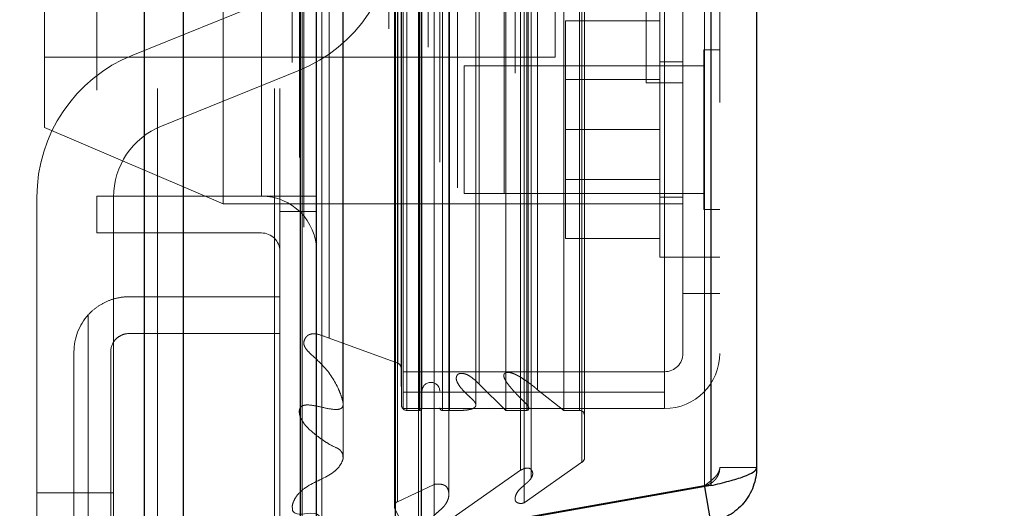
# Model space of a CAD drawing. Header units: inches. Extents: x 0.2 to 10.8, y 0.2 to 8.2.
# Tile 26 of 127: x 1.949 to 2.1096, y 3.0305 to 3.1103. Entities that reach past the tile are written whole.
import ezdxf

# ---------------------------------------------------------------- set-up
doc = ezdxf.new("R2010")
doc.units = ezdxf.units.IN
doc.header["$MEASUREMENT"] = 0
doc.linetypes.add('HIDDEN', pattern=[0.07500000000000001, 0.05, -0.025])
doc.layers.add('DIMENSIONS', color=140, linetype='Continuous')
doc.styles.add('SLDTEXTSTYLE0', font='TXT', dxfattribs={"width": 0.7})
doc.dimstyles.new('SLDDIMSTYLE1', dxfattribs={"dimtxt": 0.0849609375, "dimasz": 0.13, "dimexe": 0, "dimexo": 0.0625, "dimgap": 0.021240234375, "dimtad": 0, "dimtih": 1, "dimtoh": 1, "dimlfac": 12, "dimrnd": 1e-09, "dimzin": 12, "dimdsep": 46, "dimtxsty": 'SLDTEXTSTYLE0', "dimsah": 1, "dimcen": 0.09, "dimadec": 0, "dimazin": 3, "dimtfac": 1, "dimtmove": 0, "dimatfit": 0, "dimfxl": 0, "dimfrac": 2, "dimtolj": 1, "dimtzin": 12, "dimarcsym": 0})
doc.dimstyles.new('SLDDIMSTYLE3', dxfattribs={"dimtxt": 0.18, "dimasz": 0.13, "dimexe": 0, "dimexo": 0.0625, "dimgap": 0, "dimtad": 0, "dimtih": 1, "dimtoh": 1, "dimdec": 0, "dimrnd": 1e-09, "dimzin": 0, "dimdsep": 46, "dimtxsty": 'Standard', "dimsah": 1, "dimcen": 0.09, "dimadec": 0, "dimazin": 0, "dimtfac": 0.13, "dimtdec": 0, "dimtofl": 0, "dimtmove": 0, "dimatfit": 3, "dimfxl": 0, "dimfrac": 2, "dimtolj": 1, "dimtzin": 0, "dimarcsym": 0})

# ---------------------------------------------------------------- blocks, each defined once
blk = doc.blocks.new('_D_11')
at = {"layer": 'DIMENSIONS'}
for p, q in [((2.229417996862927, 3.144886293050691), (2.229417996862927, 3.394886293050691)), ((1.91698230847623, 3.14488629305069), (2.354417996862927, 3.144886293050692)), ((2.021507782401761, 2.993052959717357), (2.354417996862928, 2.993052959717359)), ((2.229417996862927, 2.766405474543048), (2.229417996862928, 2.993052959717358)), ((2.348381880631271, 2.766405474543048), (2.229417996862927, 2.766405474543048)), ((2.501554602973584, 2.766405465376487), (2.473024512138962, 2.766405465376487)), ((2.473024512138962, 2.766405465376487), (2.473024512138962, 2.631374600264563)), ((2.754023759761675, 2.766405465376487), (2.782553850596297, 2.766405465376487)), ((2.782553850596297, 2.766405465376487), (2.782553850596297, 2.631374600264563)), ((2.473024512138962, 2.631374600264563), (2.501554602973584, 2.631374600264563)), ((2.782553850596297, 2.631374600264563), (2.754023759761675, 2.631374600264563))]:
    blk.add_line(p, q, dxfattribs=at)
for points in [[(2.229417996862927, 3.144886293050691), (2.249417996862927, 3.274886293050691), (2.209417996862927, 3.274886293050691)], [(2.229417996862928, 2.993052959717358), (2.209417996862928, 2.863052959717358), (2.249417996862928, 2.863052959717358)]]:
    blk.add_solid(points, dxfattribs=at)
at = {"layer": 'DIMENSIONS', "char_height": 0.08333333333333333, "attachment_point": 1, "style": 'SLDTEXTSTYLE0'}
for s, insert in [('1.82', (2.501554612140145, 2.892847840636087)), ('46.3', (2.501554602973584, 2.738796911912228))]:
    blk.add_mtext(s, dxfattribs=dict(at, insert=insert))
blk = doc.blocks.new('_D_12')
at = {"layer": 'DIMENSIONS'}
for p, q in [((1.845628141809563, 3.073532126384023), (1.845628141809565, 2.684500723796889)), ((1.997461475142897, 2.949052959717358), (1.997461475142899, 2.684500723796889)), ((1.262142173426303, 2.809500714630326), (1.23361208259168, 2.809500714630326)), ((1.23361208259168, 2.809500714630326), (1.23361208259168, 2.674469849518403)), ((1.514611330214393, 2.809500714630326), (1.543141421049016, 2.809500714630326)), ((1.543141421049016, 2.809500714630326), (1.543141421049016, 2.674469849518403)), ((1.845628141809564, 2.809500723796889), (1.629737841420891, 2.809500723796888)), ((1.997461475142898, 2.809500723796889), (2.247461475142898, 2.80950072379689)), ((1.23361208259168, 2.674469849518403), (1.262142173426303, 2.674469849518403)), ((1.543141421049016, 2.674469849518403), (1.514611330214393, 2.674469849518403))]:
    blk.add_line(p, q, dxfattribs=at)
for points in [[(1.845628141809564, 2.809500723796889), (1.715628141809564, 2.829500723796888), (1.715628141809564, 2.789500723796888)], [(1.997461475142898, 2.809500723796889), (2.127461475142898, 2.78950072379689), (2.127461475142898, 2.82950072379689)]]:
    blk.add_solid(points, dxfattribs=at)
at = {"layer": 'DIMENSIONS', "char_height": 0.08333333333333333, "attachment_point": 1, "style": 'SLDTEXTSTYLE0'}
for s, insert in [('1.82', (1.262142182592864, 2.935943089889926)), ('46.3', (1.262142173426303, 2.781892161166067))]:
    blk.add_mtext(s, dxfattribs=dict(at, insert=insert))

msp = doc.modelspace()

# ---------------------------------------------------------------- linework, layer by layer
at = {"color": 7, "linetype": 'Continuous', "lineweight": 25}
for p, q in [((1.969385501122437, 2.999052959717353), (1.969385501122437, 5.444882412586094)), ((1.975749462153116, 2.999052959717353), (1.975749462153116, 5.443702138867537)), ((1.994825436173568, 2.999052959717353), (1.994825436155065, 5.434728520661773)), ((1.997461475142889, 2.999052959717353), (1.997461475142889, 5.43446962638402)), ((2.010264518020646, 5.408765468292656), (2.010264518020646, 3.02515738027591)), ((2.061785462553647, 5.399680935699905), (2.061785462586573, 3.034241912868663)), ((2.069222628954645, 5.396735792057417), (2.069222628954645, 3.037187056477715)), ((2.061785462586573, 3.034241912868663), (2.010264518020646, 3.02515738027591)), ((2.061785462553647, 3.02832378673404), (2.060773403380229, 3.034063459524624))]:
    msp.add_line(p, q, dxfattribs=at)
at = {"color": 7, "linetype": 'HIDDEN', "lineweight": 18}
for p, q in [((1.969385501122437, 5.444882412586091), (1.969385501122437, 2.999052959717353)), ((1.969385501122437, 5.444882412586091), (1.969385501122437, 2.999052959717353)), ((1.969385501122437, 2.999052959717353), (1.969385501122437, 5.444882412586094)), ((1.971506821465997, 2.999052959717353), (1.971506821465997, 5.443702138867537)), ((1.971506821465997, 2.999052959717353), (1.971506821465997, 5.443702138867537)), ((1.975749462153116, 2.999052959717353), (1.975749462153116, 5.443702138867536)), ((1.990582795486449, 2.999052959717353), (1.990582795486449, 5.434728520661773)), ((1.990582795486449, 2.999052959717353), (1.990582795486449, 5.434728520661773)), ((1.991461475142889, 2.999052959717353), (1.991461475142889, 5.43446962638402)), ((1.994825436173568, 2.999052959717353), (1.994825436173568, 5.434728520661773)), ((1.995079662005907, 3.012687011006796), (1.995079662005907, 5.42123583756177)), ((2.014490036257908, 3.021823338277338), (2.014490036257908, 5.412099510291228)), ((2.014490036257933, 3.021823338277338), (2.014490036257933, 5.412099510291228)), ((2.009222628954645, 5.408765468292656), (2.009222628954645, 3.02515738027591)), ((2.014064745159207, 3.025827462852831), (2.014064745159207, 5.408095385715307)), ((2.014574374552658, 3.025917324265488), (2.014574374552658, 5.408005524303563)), ((1.998334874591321, 3.027645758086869), (1.998334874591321, 5.406282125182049)), ((2.016627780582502, 3.026891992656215), (2.016627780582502, 5.40703085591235)), ((2.015635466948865, 5.405785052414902), (2.015635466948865, 3.028146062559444)), ((2.010162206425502, 5.403071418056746), (2.010162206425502, 3.030851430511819)), ((2.01018902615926, 3.030641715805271), (2.01018902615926, 5.403281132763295)), ((2.01064054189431, 3.03160536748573), (2.01064054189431, 5.402317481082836)), ((2.010640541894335, 3.03160536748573), (2.010640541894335, 5.402317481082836)), ((2.029870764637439, 5.401543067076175), (2.029870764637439, 3.032383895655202)), ((2.03130234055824, 3.031455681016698), (2.03130234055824, 5.402467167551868)), ((2.019025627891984, 3.032800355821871), (2.019025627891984, 5.401128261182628)), ((2.060743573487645, 5.399680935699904), (2.060743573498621, 3.034241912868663)), ((2.060743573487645, 3.034241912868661), (2.060743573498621, 5.399680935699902)), ((2.061785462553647, 3.034241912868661), (2.061785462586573, 5.399680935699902)), ((2.01665879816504, 3.034439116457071), (2.01665879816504, 5.399483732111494)), ((2.032482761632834, 3.035488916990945), (2.032482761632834, 5.398437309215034)), ((2.030718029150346, 3.036758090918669), (2.030718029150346, 5.397164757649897)), ((2.063222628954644, 5.396735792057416), (2.063222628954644, 3.037187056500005)), ((2.001771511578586, 3.038918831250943), (2.001771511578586, 5.39500430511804)), ((2.040734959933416, 3.038060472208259), (2.040734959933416, 5.395862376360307)), ((2.041167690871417, 3.038791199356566), (2.041167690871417, 5.395131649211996)), ((2.01215452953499, 3.046508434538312), (2.01215452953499, 5.387414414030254)), ((2.012154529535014, 3.046508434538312), (2.012154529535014, 5.387414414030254)), ((2.014228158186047, 5.387414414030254), (2.014228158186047, 3.046508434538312)), ((2.014228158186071, 3.046508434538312), (2.014228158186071, 5.387414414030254)), ((2.014644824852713, 3.046925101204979), (2.014644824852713, 5.386997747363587)), ((2.01756149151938, 5.386997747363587), (2.01756149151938, 3.046925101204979)), ((2.017978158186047, 3.046508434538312), (2.017978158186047, 5.387414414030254)), ((2.017978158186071, 5.387414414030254), (2.017978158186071, 3.046508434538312)), ((2.019151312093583, 3.046508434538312), (2.019151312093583, 5.387414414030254)), ((2.028321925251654, 3.046508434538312), (2.028321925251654, 5.387414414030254)), ((2.031766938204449, 3.046508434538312), (2.031766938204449, 5.387414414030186)), ((2.037801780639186, 3.046508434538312), (2.037801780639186, 5.387414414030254)), ((2.040334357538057, 3.046508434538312), (2.040334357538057, 5.387414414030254)), ((2.040334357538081, 3.046508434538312), (2.040334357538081, 5.387414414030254)), ((2.01131149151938, 3.047341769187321), (2.01131149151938, 5.386581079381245)), ((2.011311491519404, 3.047341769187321), (2.011311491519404, 5.386581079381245)), ((2.02344987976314, 3.047425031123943), (2.02344987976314, 5.386539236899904)), ((2.031979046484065, 3.047172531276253), (2.031979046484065, 5.38675325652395)), ((2.011555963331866, 3.049503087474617), (2.011555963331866, 5.384419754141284)), ((2.033493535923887, 3.049874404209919), (2.033493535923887, 5.384048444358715)), ((2.02044222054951, 5.382848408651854), (2.02044222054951, 3.051060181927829)), ((2.023997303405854, 3.050803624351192), (2.023997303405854, 5.383119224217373)), ((2.023997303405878, 3.050803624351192), (2.023997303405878, 5.383119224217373)), ((2.028053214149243, 5.382019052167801), (2.028053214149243, 3.051905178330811)), ((2.011241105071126, 3.053421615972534), (2.011241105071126, 5.380501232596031)), ((2.011241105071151, 3.053421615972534), (2.011241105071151, 5.380501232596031)), ((2.010693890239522, 3.054194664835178), (2.010693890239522, 5.379728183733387)), ((2.010693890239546, 3.054194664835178), (2.010693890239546, 5.379728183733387)), ((1.995368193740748, 5.376411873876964), (1.995368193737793, 3.057520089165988)), ((1.999501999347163, 3.058285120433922), (1.999501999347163, 5.375637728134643)), ((1.988461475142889, 3.081469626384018), (1.988461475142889, 5.352386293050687)), ((1.988461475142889, 3.081469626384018), (1.988461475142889, 5.352386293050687)), ((1.988461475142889, 3.08146962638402), (1.988461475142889, 5.352386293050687)), ((1.988461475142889, 3.08146962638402), (1.988461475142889, 5.352386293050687)), ((1.961628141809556, 3.398761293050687), (1.961628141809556, 3.08146962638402)), ((1.982222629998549, 3.080197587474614), (1.982222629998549, 3.221864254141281)), ((1.953055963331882, 3.092697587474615), (1.953055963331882, 3.209364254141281)), ((2.036389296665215, 3.104155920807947), (2.036389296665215, 3.197905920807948)), ((2.051222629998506, 3.099964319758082), (2.051222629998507, 3.156380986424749)), ((2.054222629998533, 3.049503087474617), (2.054222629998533, 3.119503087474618)), ((2.057222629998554, 3.06557258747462), (2.057222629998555, 3.119503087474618)), ((1.96746117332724, 3.104488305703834), (1.989854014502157, 3.113544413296)), ((2.053472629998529, 3.113155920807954), (2.053472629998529, 3.092322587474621)), ((2.053472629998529, 3.110072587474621), (2.038055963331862, 3.110072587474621)), ((2.038055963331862, 3.110072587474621), (2.038055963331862, 3.092322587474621)), ((2.060618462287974, 3.105343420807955), (2.060618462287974, 3.092322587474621)), ((2.063222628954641, 3.105343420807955), (2.060618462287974, 3.105343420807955)), ((1.953055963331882, 3.104155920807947), (2.036389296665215, 3.104155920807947)), ((2.057222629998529, 3.103364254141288), (2.053472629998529, 3.103364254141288)), ((1.994540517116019, 3.101956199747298), (1.972147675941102, 3.092900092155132)), ((2.021555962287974, 3.102739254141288), (2.021555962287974, 3.092322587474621)), ((2.060618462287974, 3.102739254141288), (2.021555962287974, 3.102739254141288)), ((2.053472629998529, 3.100485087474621), (2.038055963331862, 3.100485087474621)), ((2.051222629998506, 3.099964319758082), (2.057222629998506, 3.099964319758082)), ((1.953055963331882, 3.092697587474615), (1.982222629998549, 3.080197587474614)), ((2.021555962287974, 3.092322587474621), (2.021555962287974, 3.081905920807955)), ((2.053472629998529, 3.092322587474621), (2.038055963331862, 3.092322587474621)), ((2.038055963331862, 3.092322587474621), (2.038055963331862, 3.07457258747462)), ((2.053472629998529, 3.092322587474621), (2.053472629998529, 3.071489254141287)), ((2.060618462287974, 3.092322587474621), (2.060618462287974, 3.079301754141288)), ((2.038055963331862, 3.084160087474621), (2.053472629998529, 3.084160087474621)), ((1.951834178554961, 3.033049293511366), (1.951834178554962, 3.081311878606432)), ((1.961628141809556, 3.07546962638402), (1.961628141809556, 3.08146962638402)), ((1.961628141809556, 3.08146962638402), (1.988461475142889, 3.08146962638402)), ((1.964334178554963, 3.081311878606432), (1.964334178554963, 3.033049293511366)), ((1.988461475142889, 3.08146962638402), (1.991461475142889, 3.08146962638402)), ((1.991461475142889, 3.08146962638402), (1.997461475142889, 3.08146962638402)), ((2.021555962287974, 3.081905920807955), (2.060618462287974, 3.081905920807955)), ((2.053472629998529, 3.081280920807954), (2.057222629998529, 3.081280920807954)), ((1.982222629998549, 3.080197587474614), (2.057222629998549, 3.080197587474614)), ((1.991461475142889, 3.07896962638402), (1.997461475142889, 3.07896962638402)), ((2.060618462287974, 3.079301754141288), (2.063222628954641, 3.079301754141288)), ((1.988461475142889, 3.07546962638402), (1.961628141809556, 3.07546962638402)), ((2.053472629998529, 3.07457258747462), (2.038055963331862, 3.07457258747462)), ((2.053472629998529, 3.071489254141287), (2.057222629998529, 3.071489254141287)), ((2.057222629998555, 3.071489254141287), (2.063222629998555, 3.071489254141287)), ((1.966878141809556, 3.065052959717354), (1.991461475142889, 3.065052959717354)), ((2.057222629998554, 3.06557258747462), (2.063222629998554, 3.06557258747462)), ((2.057222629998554, 3.055822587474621), (2.057222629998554, 3.06557258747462)), ((1.960211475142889, 3.000803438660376), (1.960211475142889, 3.062099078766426)), ((1.960211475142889, 3.062099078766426), (1.960211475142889, 3.000803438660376)), ((1.991461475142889, 3.059052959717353), (1.966878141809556, 3.059052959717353)), ((1.999501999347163, 3.058285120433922), (2.010693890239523, 3.05419466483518)), ((1.995368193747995, 3.05751499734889), (1.995368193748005, 3.05750639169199)), ((1.957878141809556, 3.056052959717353), (1.957878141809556, 3.008052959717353)), ((1.963878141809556, 3.056052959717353), (1.963878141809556, 3.008052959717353)), ((2.011241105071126, 3.053421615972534), (2.01131149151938, 3.047341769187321)), ((2.011555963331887, 3.05282258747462), (2.054222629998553, 3.05282258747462)), ((2.020442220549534, 3.051060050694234), (2.020442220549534, 3.05104968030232)), ((2.023997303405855, 3.050803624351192), (2.028321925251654, 3.046508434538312)), ((2.011555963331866, 3.049503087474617), (2.054222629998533, 3.049503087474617)), ((2.011555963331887, 3.049503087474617), (2.011555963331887, 3.046822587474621)), ((2.033493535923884, 3.049874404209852), (2.037801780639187, 3.046508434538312)), ((2.054222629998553, 3.049503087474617), (2.054222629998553, 3.046822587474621)), ((2.011555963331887, 3.046822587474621), (2.054222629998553, 3.046822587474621)), ((2.023449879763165, 3.04740822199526), (2.023449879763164, 3.047424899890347)), ((2.031979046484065, 3.046508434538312), (2.031979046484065, 3.047172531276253)), ((2.01215452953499, 3.046508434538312), (2.014228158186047, 3.046508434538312)), ((2.017978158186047, 3.046508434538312), (2.019151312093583, 3.046508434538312)), ((2.028321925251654, 3.046508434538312), (2.031766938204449, 3.046508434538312)), ((2.037801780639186, 3.046508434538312), (2.040334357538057, 3.046508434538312)), ((2.001771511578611, 3.038918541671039), (2.001771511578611, 3.038918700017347)), ((2.040734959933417, 3.038060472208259), (2.031302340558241, 3.031455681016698)), ((2.063222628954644, 3.037187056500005), (2.069222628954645, 3.037187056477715)), ((2.030718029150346, 3.036758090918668), (2.016627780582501, 3.026891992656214)), ((2.060743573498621, 3.034241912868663), (2.009222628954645, 3.02515738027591)), ((2.009222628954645, 3.025148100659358), (2.060743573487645, 3.034232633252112)), ((2.01665879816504, 3.034439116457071), (2.01064054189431, 3.03160536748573)), ((2.032482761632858, 3.035484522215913), (2.032482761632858, 3.03548878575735)), ((2.061785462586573, 3.034241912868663), (2.060743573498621, 3.034241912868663)), ((2.060773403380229, 3.034063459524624), (2.060743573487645, 3.034232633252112)), ((1.951834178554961, 3.022632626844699), (1.951834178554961, 3.033049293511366)), ((1.964334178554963, 3.033049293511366), (1.951834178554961, 3.033049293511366)), ((1.964334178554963, 3.033049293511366), (1.951834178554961, 3.033049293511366)), ((1.964334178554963, 3.033049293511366), (1.964334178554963, 3.022632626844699)), ((2.029870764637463, 3.032383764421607), (2.029870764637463, 3.032379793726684)), ((2.01018902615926, 3.030641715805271), (2.014490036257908, 3.021823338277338))]:
    msp.add_line(p, q, dxfattribs=at)
at = {"color": 7, "linetype": 'HIDDEN', "lineweight": 18, "flags": 128}
for points in [[(1.991572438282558, 5.421292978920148), (1.991572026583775, 4.226481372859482), (1.991572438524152, 3.012141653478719)], [(1.993472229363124, 5.403252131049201), (1.99347211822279, 4.265672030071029), (1.993472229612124, 3.030672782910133)], [(1.994643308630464, 5.387795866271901), (1.994642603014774, 4.191929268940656), (1.994643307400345, 3.046144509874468)], [(1.994643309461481, 5.387794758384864), (1.994642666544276, 4.265679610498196), (1.994643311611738, 3.04612764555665)], [(2.001759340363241, 3.04783180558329), (2.001759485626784, 4.207423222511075), (2.001759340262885, 5.386089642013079)], [(1.995079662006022, 3.012687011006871), (1.993319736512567, 3.012014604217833), (1.9926766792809, 3.011830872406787), (1.99215482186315, 3.011756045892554), (1.991930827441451, 3.011763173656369), (1.991827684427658, 3.011783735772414), (1.991736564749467, 3.011819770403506), (1.9916618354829, 3.011873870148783), (1.991603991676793, 3.011944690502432), (1.991562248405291, 3.012029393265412), (1.991535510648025, 3.012124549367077), (1.991530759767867, 3.012438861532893), (1.99160455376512, 3.012743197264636), (1.991672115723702, 3.012948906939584), (1.991689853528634, 3.01300084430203), (1.991694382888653, 3.013013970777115), (1.991695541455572, 3.013017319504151), (1.991695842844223, 3.013018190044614), (1.991695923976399, 3.013018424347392), (1.991695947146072, 3.013018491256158), (1.991695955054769, 3.013018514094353), (1.99169595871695, 3.01301852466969), (1.991730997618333, 3.013118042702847), (1.991751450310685, 3.013174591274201), (1.99176211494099, 3.013203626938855), (1.991767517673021, 3.013218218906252), (1.991770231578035, 3.013225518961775), (1.991771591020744, 3.013229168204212), (1.99177184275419, 3.013229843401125), (1.991772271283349, 3.01323099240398), (1.991772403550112, 3.013231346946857), (1.991772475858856, 3.01323154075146), (1.991772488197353, 3.013231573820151), (1.991772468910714, 3.013231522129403), (1.991772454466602, 3.013231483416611), (1.991772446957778, 3.013231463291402), (1.991772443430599, 3.013231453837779), (1.991772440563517, 3.013231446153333), (1.991772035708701, 3.013230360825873), (1.991771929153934, 3.013230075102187), (1.991771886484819, 3.013229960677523), (1.991771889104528, 3.013229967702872), (1.991771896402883, 3.013229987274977), (1.991771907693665, 3.013230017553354), (1.991771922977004, 3.013230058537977), (1.99177194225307, 3.013230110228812), (1.99177196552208, 3.013230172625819), (1.991771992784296, 3.013230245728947), (1.991772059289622, 3.013230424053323), (1.991772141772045, 3.013230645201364), (1.991772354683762, 3.013231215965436), (1.991772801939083, 3.013232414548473), (1.991773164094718, 3.01323338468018), (1.991773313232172, 3.013233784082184), (1.991773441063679, 3.013234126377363), (1.99177354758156, 3.013234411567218), (1.991773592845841, 3.013234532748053), (1.991777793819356, 3.013245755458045), (1.99178112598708, 3.013254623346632), (1.991787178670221, 3.013270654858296), (1.991797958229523, 3.01329896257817), (1.991817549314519, 3.013349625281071), (1.991854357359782, 3.013442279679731), (1.99192749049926, 3.013617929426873), (1.992081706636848, 3.013960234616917), (1.992354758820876, 3.014505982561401), (1.992891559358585, 3.01545215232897), (1.993423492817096, 3.016268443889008), (1.994047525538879, 3.017070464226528), (1.995045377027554, 3.018127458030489), (1.99608661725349, 3.019258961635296), (1.996943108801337, 3.020512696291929), (1.997474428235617, 3.021844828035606), (1.9979545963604, 3.024438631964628), (1.998310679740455, 3.027010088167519), (1.998334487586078, 3.027625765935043), (1.998310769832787, 3.028120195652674), (1.998256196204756, 3.028499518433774), (1.998053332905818, 3.029097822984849), (1.997744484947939, 3.029445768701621), (1.997505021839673, 3.029586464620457), (1.997197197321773, 3.0296913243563), (1.996430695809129, 3.029726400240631), (1.99497185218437, 3.029605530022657), (1.994622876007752, 3.029598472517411), (1.994273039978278, 3.0296369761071), (1.993941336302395, 3.029748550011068), (1.993782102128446, 3.029843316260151), (1.993721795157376, 3.029891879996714), (1.993697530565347, 3.02991452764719), (1.993687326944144, 3.029924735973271), (1.993679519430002, 3.029932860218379), (1.993677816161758, 3.029934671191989), (1.993664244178, 3.029949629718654), (1.993629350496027, 3.029993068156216), (1.993535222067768, 3.030173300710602), (1.993507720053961, 3.030672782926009)]]:
    msp.add_lwpolyline(points, dxfattribs=at)
at = {"color": 7, "linetype": 'HIDDEN', "lineweight": 18}
for centre, radius, start, end in [((1.985167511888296, 3.125132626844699), 0.02500000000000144, 292.0193813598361, 0), ((1.976834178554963, 3.081311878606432), 0.02500000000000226, 112.0193813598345, 180), ((1.976834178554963, 3.081311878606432), 0.01250000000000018, 112.0193813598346, 180), ((1.988461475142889, 3.072469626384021), 0.009000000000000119, 0, 90), ((1.988461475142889, 3.072469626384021), 0.003000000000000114, 0, 90), ((1.966878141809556, 3.056052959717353), 0.009000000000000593, 137.7945535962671, 180), ((2.054222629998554, 3.055822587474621), 0.008999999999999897, 270.0000000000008, 0), ((2.054222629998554, 3.055822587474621), 0.003000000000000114, 270.0000000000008, 0), ((2.010407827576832, 3.053411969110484), 0.0008333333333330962, 0.6632841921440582, 69.92345722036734), ((2.016103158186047, 3.049633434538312), 0.001458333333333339, 0, 180), ((2.01215452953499, 3.047351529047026), 0.0008430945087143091, 180.6632841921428, 270.0000000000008), ((2.014228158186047, 3.046925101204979), 0.0004166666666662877, 270.0000000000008, 0), ((2.017978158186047, 3.046925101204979), 0.0004166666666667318, 180, 270.0000000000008), ((2.040334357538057, 3.045675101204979), 0.0008333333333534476, 0, 90), ((2.040334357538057, 3.038791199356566), 0.000833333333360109, 298.7326247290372, 0), ((2.010995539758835, 3.030851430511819), 0.0008333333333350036, 115.213814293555, 194.5756249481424)]:
    msp.add_arc(centre, radius, start, end, dxfattribs=at)
for points, knots in [([(1.960211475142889, 3.062099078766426), (1.960637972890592, 3.062569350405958), (1.961106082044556, 3.062986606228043), (1.962121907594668, 3.063719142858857), (1.962676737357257, 3.064036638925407), (1.963821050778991, 3.064540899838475), (1.964412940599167, 3.064731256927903), (1.965635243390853, 3.064988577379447), (1.966257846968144, 3.065052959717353), (1.966878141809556, 3.065052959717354)], [0, 0, 0, 0, 0.25, 0.25, 0.5, 0.5, 0.75, 0.75, 1, 1, 1, 1]), ([(1.966878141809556, 3.059052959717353), (1.966488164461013, 3.059052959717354), (1.966103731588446, 3.058977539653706), (1.965379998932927, 3.05868135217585), (1.965046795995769, 3.058461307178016), (1.96421010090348, 3.057633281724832), (1.963878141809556, 3.056851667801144), (1.963878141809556, 3.056052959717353)], [0, 0, 0, 0, 0.2500000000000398, 0.2500000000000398, 0.5000000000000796, 0.5000000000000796, 1, 1, 1, 1]), ([(2.00175230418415, 3.038918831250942), (2.001757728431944, 3.038977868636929), (2.001781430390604, 3.039235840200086), (2.001632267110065, 3.039609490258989), (2.001123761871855, 3.040276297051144), (1.999894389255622, 3.040726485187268), (1.998391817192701, 3.041723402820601), (1.996680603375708, 3.042950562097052), (1.995334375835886, 3.044340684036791), (1.994749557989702, 3.045473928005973), (1.994618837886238, 3.046168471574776), (1.994641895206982, 3.046621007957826), (1.994787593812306, 3.046958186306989), (1.994957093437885, 3.047157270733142), (1.995249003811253, 3.047310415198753), (1.995766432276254, 3.047427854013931), (1.996764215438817, 3.047369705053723), (1.998286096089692, 3.047057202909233), (1.999727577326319, 3.046692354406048), (2.000794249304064, 3.046648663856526), (2.001211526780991, 3.046721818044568), (2.001455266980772, 3.046818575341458), (2.0016088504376, 3.046955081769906), (2.001719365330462, 3.047117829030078), (2.001808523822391, 3.047414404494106), (2.001777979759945, 3.047776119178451), (2.001641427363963, 3.04839968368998), (2.001389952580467, 3.049119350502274), (2.000593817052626, 3.051072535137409), (1.999139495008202, 3.053351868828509), (1.996950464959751, 3.055289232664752), (1.995916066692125, 3.056282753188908), (1.995523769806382, 3.056851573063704), (1.995343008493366, 3.057329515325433), (1.995391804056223, 3.057860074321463), (1.995603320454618, 3.058318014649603), (1.995899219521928, 3.058678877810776), (1.996222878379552, 3.058865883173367), (1.996547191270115, 3.058983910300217), (1.997037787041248, 3.059048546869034), (1.99810637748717, 3.058873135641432), (1.998900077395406, 3.058538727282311), (1.999501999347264, 3.05828512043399)], [0, 0, 0, 0, 0.005719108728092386, 0.02499039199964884, 0.03716086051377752, 0.0779640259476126, 0.1160932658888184, 0.1791617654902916, 0.2458504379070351, 0.2783222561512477, 0.295485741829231, 0.3127238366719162, 0.3216772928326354, 0.3295770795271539, 0.3369081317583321, 0.3457269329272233, 0.3662793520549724, 0.4043448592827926, 0.455798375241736, 0.4703695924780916, 0.4770083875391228, 0.4851006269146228, 0.4892860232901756, 0.493719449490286, 0.5024463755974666, 0.5178962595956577, 0.5294590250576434, 0.5639497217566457, 0.5898151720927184, 0.7271890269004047, 0.8019867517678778, 0.8328465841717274, 0.8466647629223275, 0.8632487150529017, 0.8799619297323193, 0.8971141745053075, 0.9120901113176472, 0.9189447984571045, 0.9254466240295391, 0.9370806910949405, 0.9522835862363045, 1, 1, 1, 1]), ([(2.019151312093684, 3.046508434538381), (2.019450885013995, 3.046500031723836), (2.020014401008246, 3.046484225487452), (2.020807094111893, 3.04649337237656), (2.021494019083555, 3.046525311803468), (2.022077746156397, 3.046586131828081), (2.022568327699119, 3.046678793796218), (2.022978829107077, 3.04681054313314), (2.023298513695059, 3.047011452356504), (2.023480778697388, 3.047314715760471), (2.023429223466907, 3.047568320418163), (2.023302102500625, 3.047793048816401), (2.023127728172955, 3.048035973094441), (2.022841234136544, 3.048344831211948), (2.022377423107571, 3.048774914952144), (2.021810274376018, 3.049291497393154), (2.021245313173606, 3.049881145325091), (2.020789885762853, 3.050441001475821), (2.020465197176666, 3.050973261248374), (2.020241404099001, 3.051467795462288), (2.020226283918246, 3.051891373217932), (2.020339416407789, 3.052209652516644), (2.020517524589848, 3.052425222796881), (2.020778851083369, 3.052539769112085), (2.021080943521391, 3.05256494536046), (2.021429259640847, 3.052531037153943), (2.021828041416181, 3.052428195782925), (2.022286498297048, 3.052210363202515), (2.022788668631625, 3.051857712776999), (2.023389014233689, 3.05139241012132), (2.023781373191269, 3.051012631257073), (2.023997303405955, 3.050803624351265)], [0, 0, 0, 0, 0.0516001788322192, 0.09706326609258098, 0.1364041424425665, 0.1700382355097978, 0.1985190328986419, 0.2234229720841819, 0.2470195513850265, 0.2713163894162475, 0.2966105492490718, 0.310288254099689, 0.3318030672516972, 0.3615707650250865, 0.3999268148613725, 0.4632548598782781, 0.521107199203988, 0.5733358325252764, 0.6200679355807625, 0.6617528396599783, 0.6994333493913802, 0.721375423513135, 0.7400102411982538, 0.7567370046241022, 0.7731511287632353, 0.7917149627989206, 0.8167908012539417, 0.8462062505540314, 0.8858170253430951, 0.9371607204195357, 1, 1, 1, 1]), ([(2.03176693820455, 3.046508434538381), (2.03178707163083, 3.046517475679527), (2.031840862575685, 3.046541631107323), (2.031926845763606, 3.046595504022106), (2.032025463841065, 3.046684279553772), (2.032100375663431, 3.046822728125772), (2.032075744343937, 3.047008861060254), (2.031975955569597, 3.047192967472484), (2.031753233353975, 3.047492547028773), (2.031364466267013, 3.047844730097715), (2.030892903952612, 3.048329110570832), (2.03040949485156, 3.048817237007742), (2.029937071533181, 3.049310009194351), (2.029464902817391, 3.049828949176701), (2.028996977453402, 3.050375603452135), (2.028546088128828, 3.050952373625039), (2.028225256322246, 3.051457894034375), (2.028044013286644, 3.051881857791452), (2.02795888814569, 3.052214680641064), (2.028061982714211, 3.052475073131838), (2.028238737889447, 3.052617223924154), (2.028409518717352, 3.052680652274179), (2.028621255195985, 3.052705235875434), (2.028862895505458, 3.052698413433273), (2.029122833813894, 3.052658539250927), (2.029452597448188, 3.052566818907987), (2.029863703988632, 3.052395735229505), (2.030373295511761, 3.052138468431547), (2.030944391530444, 3.051799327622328), (2.031501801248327, 3.051428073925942), (2.032013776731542, 3.05105924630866), (2.032454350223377, 3.050736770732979), (2.032848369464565, 3.050435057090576), (2.033194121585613, 3.050152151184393), (2.033397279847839, 3.049963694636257), (2.033493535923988, 3.049874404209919)], [0, 0, 0, 0, 0.004393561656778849, 0.01173838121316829, 0.02163481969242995, 0.0335056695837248, 0.04779306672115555, 0.06568677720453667, 0.08271741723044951, 0.1309393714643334, 0.1816873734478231, 0.2321676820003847, 0.2822821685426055, 0.3319640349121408, 0.3859283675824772, 0.4419291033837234, 0.499465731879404, 0.5270850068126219, 0.5544187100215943, 0.5825390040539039, 0.5921652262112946, 0.6028740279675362, 0.615620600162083, 0.6301815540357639, 0.6459191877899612, 0.6630307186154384, 0.6933290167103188, 0.7305967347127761, 0.7749517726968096, 0.8266059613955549, 0.867498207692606, 0.9053336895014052, 0.9400534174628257, 0.9715974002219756, 0.9999999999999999, 0.9999999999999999, 0.9999999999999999, 0.9999999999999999]), ([(2.001757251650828, 3.038918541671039), (2.001763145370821, 3.038890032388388), (2.001810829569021, 3.038659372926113), (2.001612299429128, 3.038080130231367), (2.001140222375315, 3.037270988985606), (1.999413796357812, 3.035606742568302), (1.996291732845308, 3.034655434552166), (1.994288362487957, 3.032788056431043), (1.993704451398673, 3.031709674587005), (1.99347741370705, 3.031056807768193), (1.993494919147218, 3.030766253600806), (1.993499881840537, 3.030683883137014)], [0, 0, 0, 0, 0.008151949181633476, 0.06595480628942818, 0.1646613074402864, 0.2580066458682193, 0.6484365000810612, 0.812074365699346, 0.918033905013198, 0.9767630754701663, 1, 1, 1, 1]), ([(2.060743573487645, 3.034232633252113), (2.060841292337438, 3.034252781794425), (2.061036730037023, 3.034293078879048), (2.061320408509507, 3.034390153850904), (2.061593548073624, 3.034512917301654), (2.061852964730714, 3.034662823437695), (2.062096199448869, 3.034837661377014), (2.062320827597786, 3.035035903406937), (2.062575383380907, 3.035310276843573), (2.062834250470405, 3.035679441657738), (2.063054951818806, 3.036155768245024), (2.063196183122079, 3.03666346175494), (2.063213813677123, 3.037012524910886), (2.063222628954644, 3.03718705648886)], [0, 0, 0, 0, 0.07144899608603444, 0.1428979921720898, 0.2143469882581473, 0.2857959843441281, 0.3572449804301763, 0.4286939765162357, 0.5001429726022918, 0.6251072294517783, 0.7500714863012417, 0.8750357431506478, 1, 1, 1, 1]), ([(2.063222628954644, 3.037187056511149), (2.063219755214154, 3.037116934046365), (2.063214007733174, 3.036976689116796), (2.063167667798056, 3.036766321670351), (2.06309419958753, 3.036555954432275), (2.062991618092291, 3.036345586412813), (2.062861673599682, 3.036135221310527), (2.062705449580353, 3.035924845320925), (2.062479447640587, 3.035661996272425), (2.062160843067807, 3.035346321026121), (2.06173007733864, 3.034978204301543), (2.061254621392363, 3.034610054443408), (2.060913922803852, 3.034364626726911), (2.060743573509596, 3.034241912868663)], [0, 0, 0, 0, 0.0714489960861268, 0.1428979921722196, 0.2143469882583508, 0.2857959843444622, 0.3572449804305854, 0.4286939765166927, 0.5001429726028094, 0.6251072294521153, 0.7500714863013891, 0.8750357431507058, 1, 1, 1, 1]), ([(2.031302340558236, 3.031455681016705), (2.031261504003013, 3.031434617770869), (2.031179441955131, 3.031392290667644), (2.031035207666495, 3.031352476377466), (2.030881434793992, 3.031330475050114), (2.030720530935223, 3.031327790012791), (2.03055774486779, 3.031343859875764), (2.030398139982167, 3.031378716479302), (2.030247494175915, 3.031432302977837), (2.030112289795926, 3.031504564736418), (2.029974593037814, 3.031616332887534), (2.029856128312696, 3.031814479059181), (2.029825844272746, 3.032078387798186), (2.029853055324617, 3.032356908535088), (2.029984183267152, 3.03283512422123), (2.030427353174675, 3.03357600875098), (2.031223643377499, 3.034234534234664), (2.031880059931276, 3.034791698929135), (2.032300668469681, 3.035221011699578), (2.032621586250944, 3.035689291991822), (2.0327610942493, 3.036190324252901), (2.032628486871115, 3.036641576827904), (2.032370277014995, 3.036957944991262), (2.032107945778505, 3.037096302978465), (2.031845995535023, 3.037122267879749), (2.031579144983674, 3.037085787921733), (2.031310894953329, 3.037008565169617), (2.031021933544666, 3.036894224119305), (2.030832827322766, 3.036809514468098), (2.030718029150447, 3.036758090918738)], [0, 0, 0, 0, 0.01286879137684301, 0.02586014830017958, 0.03915414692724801, 0.05280973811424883, 0.066788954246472, 0.08099193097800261, 0.09530063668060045, 0.1096358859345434, 0.1240351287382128, 0.1483514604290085, 0.1869717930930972, 0.2169893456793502, 0.2495702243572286, 0.3631535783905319, 0.4986136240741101, 0.5635885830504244, 0.6272607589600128, 0.6891535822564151, 0.7481889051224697, 0.8066944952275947, 0.8499554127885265, 0.8739836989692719, 0.891931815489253, 0.9150774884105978, 0.9430074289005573, 0.9654022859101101, 1, 1, 1, 1]), ([(2.016627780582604, 3.026891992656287), (2.016592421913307, 3.02688304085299), (2.016519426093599, 3.026864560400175), (2.016397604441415, 3.026859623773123), (2.016268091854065, 3.02687325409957), (2.016133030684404, 3.026908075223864), (2.015997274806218, 3.026963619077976), (2.015866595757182, 3.027039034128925), (2.015748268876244, 3.027132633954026), (2.015649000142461, 3.027243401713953), (2.01552371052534, 3.027448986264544), (2.015485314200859, 3.027748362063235), (2.015592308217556, 3.02805627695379), (2.015696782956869, 3.028252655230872), (2.015819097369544, 3.028452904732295), (2.015994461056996, 3.028694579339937), (2.016254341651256, 3.028996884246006), (2.016549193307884, 3.029301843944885), (2.016986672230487, 3.029714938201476), (2.017490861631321, 3.030140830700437), (2.01792526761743, 3.03053732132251), (2.018269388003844, 3.030900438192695), (2.018582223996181, 3.031310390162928), (2.018876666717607, 3.031881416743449), (2.019038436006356, 3.032502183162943), (2.019034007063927, 3.033115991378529), (2.018905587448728, 3.033669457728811), (2.018670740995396, 3.034051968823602), (2.018401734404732, 3.03426450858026), (2.018137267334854, 3.034377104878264), (2.017880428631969, 3.034441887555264), (2.017594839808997, 3.034479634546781), (2.017289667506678, 3.034490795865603), (2.016973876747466, 3.034479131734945), (2.01676409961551, 3.034452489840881), (2.016658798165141, 3.03443911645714)], [0, 0, 0, 0, 0.007960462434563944, 0.01643388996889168, 0.02568625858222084, 0.03586289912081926, 0.04696758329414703, 0.05886440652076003, 0.07132524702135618, 0.08434822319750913, 0.0981164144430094, 0.1396729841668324, 0.1713393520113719, 0.192919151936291, 0.2037700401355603, 0.2380312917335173, 0.2737048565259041, 0.3108655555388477, 0.3494745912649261, 0.42920071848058, 0.4795781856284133, 0.5010973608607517, 0.5594705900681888, 0.6198861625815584, 0.6826849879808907, 0.7498827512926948, 0.8063629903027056, 0.847623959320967, 0.874690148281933, 0.8927151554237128, 0.9120125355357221, 0.9326833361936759, 0.9545444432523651, 0.9771827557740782, 1, 1, 1, 1])]:
    msp.add_open_spline(points, degree=3, knots=knots, dxfattribs=at)
at = {"color": 7, "linetype": 'Continuous', "lineweight": 25}
for points in [[(2.061785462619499, 3.034241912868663), (2.062816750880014, 3.034487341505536), (2.063815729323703, 3.03473277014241), (2.06562952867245, 3.035223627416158), (2.066443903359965, 3.035469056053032), (2.067790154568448, 3.03595991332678), (2.068321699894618, 3.036205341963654), (2.069038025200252, 3.036696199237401), (2.069222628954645, 3.036941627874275), (2.069222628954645, 3.037187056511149)], [(2.069222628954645, 3.037187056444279), (2.069222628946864, 3.036139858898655), (2.069038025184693, 3.035092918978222), (2.068321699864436, 3.033124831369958), (2.067790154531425, 3.03220416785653), (2.066443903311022, 3.030599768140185), (2.06562952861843, 3.029916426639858), (2.063815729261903, 3.028869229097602), (2.062816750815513, 3.028505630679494), (2.061785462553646, 3.028323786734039)]]:
    msp.add_open_spline(points, degree=3, knots=[0, 0, 0, 0, 0.25, 0.25, 0.5, 0.5, 0.75, 0.75, 1, 1, 1, 1], dxfattribs=at)

# ---------------------------------------------------------------- dimensions: what is measured, and where the dimension line sits
at = {"layer": 'DIMENSIONS'}
for base, p1, p2, angle, picture, middle in [((2.229417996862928, 2.993052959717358), (1.86698230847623, 3.14488629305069), (1.971507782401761, 2.993052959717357), 90.0000000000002, '_D_11', (2.229417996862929, 2.766405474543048)), ((1.845628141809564, 2.809500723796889), (1.997461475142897, 2.999052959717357), (1.845628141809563, 3.123532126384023), 1.67581366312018e-13, '_D_12', (1.388376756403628, 2.809500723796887))]:
    dim = msp.add_linear_dim(base=base, p1=p1, p2=p2, angle=angle, dimstyle='SLDDIMSTYLE1', dxfattribs=at)
    dim.commit()
    dim.dimension.update_dxf_attribs({"geometry": picture, "text_midpoint": middle, "dimtype": 160})

# ---------------------------------------------------------------- leaders
msp.add_leader([(1.852463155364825, 3.133803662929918), (2.008586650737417, 2.408343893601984), (1.919538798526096, 2.408343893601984)], dimstyle='SLDDIMSTYLE3', dxfattribs=at)

doc.saveas('drawing.dxf')
